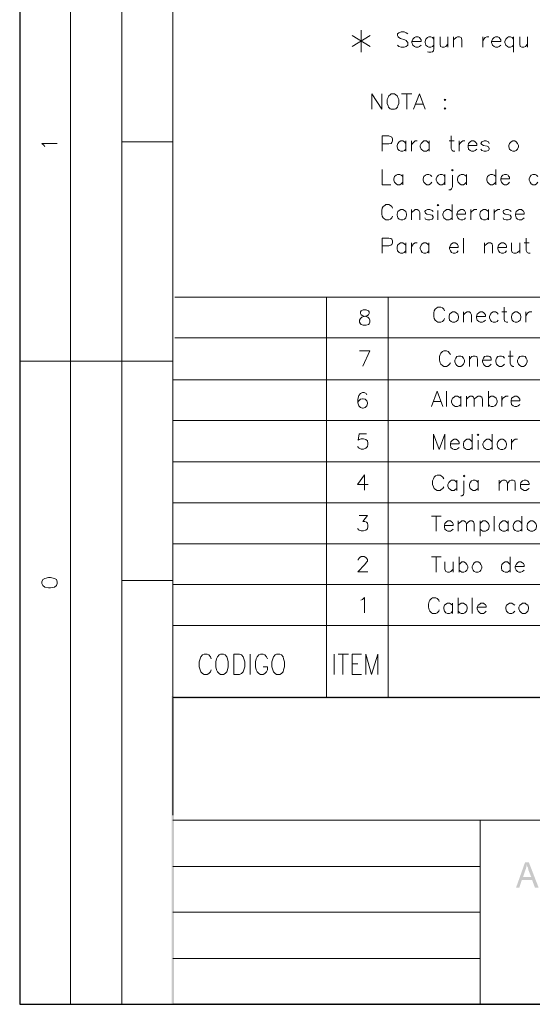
# Model space of a CAD drawing. Header units: millimetres. Extents: x 8 to 202, y 3 to 294.
# Tile 1 of 13: x 8 to 60, y 3 to 104. Entities that reach past the tile are written whole.
import ezdxf

# ---------------------------------------------------------------- set-up
doc = ezdxf.new("R2010")
doc.units = ezdxf.units.MM
doc.layers.add('DGE_CONTORNOS', color=7, linetype='Continuous', lineweight=0)
doc.layers.add('DGE_RELLENO', color=7, linetype='Continuous', lineweight=0)

msp = doc.modelspace()

# ---------------------------------------------------------------- hatches: boundary and pattern name
at = {"layer": 'DGE_RELLENO', "true_color": 0x000000}
for points in [[(23.4527, 34.8263), (23.7067, 34.5723), (201.9723, 34.8263)], [(23.4527, 3.2456), (23.7067, 34.5723), (23.4527, 34.8263)], [(23.7067, 3.3726), (23.4527, 3.2456), (23.7067, 34.5723)], [(23.7067, 34.5723), (201.9723, 34.8263), (201.8453, 34.5723)], [(60.071, 17.8083), (59.69, 17.8083), (58.7587, 15.1836), (59.0973, 15.1836), (59.3513, 15.988), (60.4097, 15.988), (59.4783, 16.2843), (59.7323, 17.0463), (59.7747, 17.131), (59.7747, 17.2156), (59.817, 17.2579), (59.817, 17.3426), (59.8593, 17.4273), (59.8593, 17.5543)], [(60.071, 17.8083), (59.8593, 17.5543), (59.9017, 17.5119), (59.9017, 17.3849), (59.944, 17.3003), (59.9863, 17.2579), (59.9863, 17.1733), (60.0287, 17.0886), (60.0287, 17.0039), (60.325, 16.2843), (59.4783, 16.2843), (60.4097, 15.988), (60.706, 15.1836), (61.087, 15.1836)], [(23.5797, 3.2456), (23.7067, 3.3726), (23.4527, 3.2456)], [(201.9723, 3.2456), (201.8453, 3.3726), (23.5797, 3.2456)], [(201.8453, 3.3726), (23.5797, 3.2456), (23.7067, 3.3726)]]:
    msp.add_hatch(color=7, dxfattribs=at).paths.add_polyline_path(points, flags=0)

# ---------------------------------------------------------------- linework, layer by layer
at = {"layer": 'DGE_CONTORNOS', "lineweight": 25}
for points in [[(7.874, 293.9063), (7.874, 3.2456)], [(7.874, 3.2456), (201.9723, 3.2456)]]:
    msp.add_lwpolyline(points, dxfattribs=at)
at = {"layer": 'DGE_CONTORNOS', "lineweight": 5}
for points in [[(13.081, 293.9063), (13.081, 24.2006)], [(18.3303, 293.9063), (18.3303, 22.6343)], [(23.5797, 293.9063), (23.5797, 22.6343)], [(23.5797, 91.6377), (18.3303, 91.6377)], [(23.7913, 75.7204), (201.9723, 75.7204)], [(39.3277, 75.7204), (39.3277, 34.6993)], [(45.6353, 75.7204), (45.6353, 34.6993)], [(23.7913, 71.5294), (201.9723, 71.5294)], [(7.874, 69.1587), (23.5797, 69.1587)], [(13.081, 69.1587), (13.081, 22.6343)], [(23.5797, 67.2537), (201.9723, 67.2537)], [(23.5797, 67.2537), (201.9723, 67.2537)], [(23.5797, 63.0627), (201.9723, 63.0627)], [(23.5797, 58.8294), (201.9723, 58.8294)], [(23.5797, 54.6384), (201.9723, 54.6384)], [(23.5797, 50.4474), (201.9723, 50.4474)], [(23.5797, 46.6797), (18.3303, 46.6797)], [(23.5797, 46.2564), (201.9723, 46.2564)], [(13.081, 34.6993), (13.081, 3.2456)], [(18.3303, 34.6993), (18.3303, 3.2456)], [(55.0757, 17.3849), (55.118, 17.3849)], [(55.0757, 12.6859), (55.118, 12.6859)], [(55.0757, 7.9446), (55.118, 7.9446)]]:
    msp.add_lwpolyline(points, dxfattribs=at)
at = {"layer": 'DGE_CONTORNOS', "lineweight": 13}
for points in [[(42.8837, 103.0677), (42.8837, 100.824)], [(41.9523, 102.5173), (43.815, 101.4167)], [(43.815, 102.5173), (41.9523, 101.4167)], [(47.6673, 102.6867), (47.498, 102.8137), (47.2863, 102.8984), (46.99, 102.8984), (46.736, 102.8137), (46.609, 102.6867), (46.609, 102.5173), (46.6937, 102.3903), (46.736, 102.3057), (46.9053, 102.221), (47.371, 102.094), (47.498, 102.0094), (47.5827, 101.9247), (47.6673, 101.7977), (47.6673, 101.5437), (47.498, 101.4167), (47.2863, 101.332), (46.99, 101.332), (46.736, 101.4167), (46.609, 101.5437)], [(48.0907, 101.9247), (49.022, 101.9247), (49.022, 102.094), (48.9373, 102.221), (48.8527, 102.3057), (48.7257, 102.3903), (48.4717, 102.3903), (48.3447, 102.3057), (48.1753, 102.1364), (48.0907, 101.9247), (48.0907, 101.7977), (48.1753, 101.5437), (48.3447, 101.4167), (48.4717, 101.332), (48.7257, 101.332), (48.8527, 101.4167), (49.022, 101.5437)], [(50.3343, 102.1364), (50.2073, 102.3057), (50.038, 102.3903), (49.8263, 102.3903), (49.6993, 102.3057), (49.53, 102.1364), (49.4453, 101.9247), (49.4453, 101.7977), (49.53, 101.5437), (49.6993, 101.4167), (49.8263, 101.332), (50.038, 101.332), (50.2073, 101.4167), (50.3343, 101.5437)], [(50.3343, 102.3903), (50.3343, 101.1627), (50.292, 100.951), (50.2073, 100.8664), (50.038, 100.824), (49.8263, 100.824), (49.6993, 100.8664)], [(50.9693, 102.3903), (50.9693, 101.6284), (51.0117, 101.4167), (51.181, 101.332), (51.3927, 101.332), (51.562, 101.4167), (51.7737, 101.6284)], [(51.7737, 102.3903), (51.7737, 101.332)], [(52.3663, 102.3903), (52.3663, 101.332)], [(52.3663, 102.094), (52.6203, 102.3057), (52.7473, 102.3903), (52.959, 102.3903), (53.1283, 102.3057), (53.213, 102.094), (53.213, 101.332)], [(55.372, 102.3903), (55.372, 101.332)], [(55.372, 101.9247), (55.4567, 102.1364), (55.5837, 102.3057), (55.753, 102.3903), (55.9647, 102.3903)], [(56.261, 101.9247), (57.1923, 101.9247), (57.1923, 102.094), (57.1077, 102.221), (57.023, 102.3057), (56.896, 102.3903), (56.642, 102.3903), (56.515, 102.3057), (56.3457, 102.1364), (56.261, 101.9247), (56.261, 101.7977), (56.3457, 101.5437), (56.515, 101.4167), (56.642, 101.332), (56.896, 101.332), (57.023, 101.4167), (57.1923, 101.5437)], [(58.5047, 102.1364), (58.3777, 102.3057), (58.2083, 102.3903), (57.9967, 102.3903), (57.8697, 102.3057), (57.7003, 102.1364), (57.6157, 101.9247), (57.6157, 101.7977), (57.7003, 101.5437), (57.8697, 101.4167), (57.9967, 101.332), (58.2083, 101.332), (58.3777, 101.4167), (58.5047, 101.5437)], [(58.5047, 102.3903), (58.5047, 100.824)], [(59.1397, 102.3903), (59.1397, 101.6284), (59.182, 101.4167), (59.3513, 101.332), (59.563, 101.332), (59.7323, 101.4167), (59.944, 101.6284)], [(59.944, 102.3903), (59.944, 101.332)], [(43.9843, 94.982), (43.9843, 96.5484), (45.0003, 94.982), (45.0003, 96.5484)], [(45.974, 96.5484), (45.847, 96.4637), (45.6777, 96.2944), (45.6353, 96.1673), (45.5507, 95.9557), (45.5507, 95.5747), (45.6353, 95.3207), (45.6777, 95.1937), (45.847, 95.0243), (45.974, 94.982), (46.3127, 94.982), (46.4397, 95.0243), (46.609, 95.1937), (46.6513, 95.3207), (46.736, 95.5747), (46.736, 95.9557), (46.6513, 96.1673), (46.609, 96.2944), (46.4397, 96.4637), (46.3127, 96.5484), (45.974, 96.5484)], [(47.0323, 96.5484), (48.0907, 96.5484)], [(47.5827, 96.5484), (47.5827, 94.982)], [(48.26, 94.982), (48.8527, 96.5484), (49.4453, 94.982)], [(51.4773, 95.998), (51.562, 95.9557), (51.4773, 95.871), (51.3927, 95.9557), (51.4773, 95.998)], [(48.4717, 95.49), (49.2337, 95.49)], [(51.4773, 95.109), (51.562, 95.0243), (51.4773, 94.982), (51.3927, 95.0243), (51.4773, 95.109)], [(45.0427, 90.664), (45.0427, 92.2304), (45.72, 92.2304), (45.974, 92.1457), (46.0163, 92.1034), (46.101, 91.934), (46.101, 91.7224), (46.0163, 91.553), (45.974, 91.4684), (45.72, 91.426), (45.0427, 91.426)], [(52.1123, 92.2304), (52.1123, 90.9604), (52.197, 90.7487), (52.324, 90.664), (52.4933, 90.664)], [(10.4563, 91.1297), (10.3717, 91.2567), (10.16, 91.4684), (11.7263, 91.4684)], [(47.4557, 91.4684), (47.3287, 91.6377), (47.1593, 91.7224), (46.9477, 91.7224), (46.7783, 91.6377), (46.6513, 91.4684), (46.5667, 91.2567), (46.5667, 91.1297), (46.6513, 90.8757), (46.7783, 90.7487), (46.9477, 90.664), (47.1593, 90.664), (47.3287, 90.7487), (47.4557, 90.8757)], [(47.4557, 91.7224), (47.4557, 90.664)], [(48.0483, 91.7224), (48.0483, 90.664)], [(48.0483, 91.2567), (48.133, 91.4684), (48.3023, 91.6377), (48.4293, 91.7224), (48.641, 91.7224)], [(49.8687, 91.4684), (49.6993, 91.6377), (49.5723, 91.7224), (49.3183, 91.7224), (49.1913, 91.6377), (49.022, 91.4684), (48.9373, 91.2567), (48.9373, 91.1297), (49.022, 90.8757), (49.1913, 90.7487), (49.3183, 90.664), (49.5723, 90.664), (49.6993, 90.7487), (49.8687, 90.8757)], [(49.8687, 91.7224), (49.8687, 90.664)], [(51.9007, 91.7224), (52.4087, 91.7224)], [(52.9167, 91.7224), (52.9167, 90.664)], [(52.9167, 91.2567), (53.0013, 91.4684), (53.1707, 91.6377), (53.2977, 91.7224), (53.5093, 91.7224)], [(53.848, 91.2567), (54.737, 91.2567), (54.737, 91.426), (54.6523, 91.553), (54.5677, 91.6377), (54.4407, 91.7224), (54.1867, 91.7224), (54.0597, 91.6377), (53.8903, 91.4684), (53.848, 91.2567), (53.848, 91.1297), (53.8903, 90.8757), (54.0597, 90.7487), (54.1867, 90.664), (54.4407, 90.664), (54.5677, 90.7487), (54.737, 90.8757)], [(56.007, 91.4684), (55.9223, 91.6377), (55.7107, 91.7224), (55.499, 91.7224), (55.245, 91.6377), (55.1603, 91.4684), (55.245, 91.3414), (55.4143, 91.2567), (55.7953, 91.172), (55.9223, 91.1297), (56.007, 90.9604), (56.007, 90.8757), (55.9223, 90.7487), (55.7107, 90.664), (55.499, 90.664), (55.245, 90.7487), (55.1603, 90.8757)], [(58.42, 91.7224), (58.2507, 91.6377), (58.0813, 91.4684), (58.039, 91.2567), (58.039, 91.1297), (58.0813, 90.8757), (58.2507, 90.7487), (58.42, 90.664), (58.6317, 90.664), (58.7587, 90.7487), (58.928, 90.8757), (59.0127, 91.1297), (59.0127, 91.2567), (58.928, 91.4684), (58.7587, 91.6377), (58.6317, 91.7224), (58.42, 91.7224)], [(45.0427, 88.8014), (45.0427, 87.235), (45.9317, 87.235)], [(52.1547, 88.759), (52.2393, 88.8014), (52.324, 88.759), (52.2393, 88.6743), (52.1547, 88.759)], [(56.6843, 88.8014), (56.6843, 87.235)], [(47.1593, 88.0817), (46.99, 88.2087), (46.863, 88.2934), (46.609, 88.2934), (46.482, 88.2087), (46.3127, 88.0817), (46.228, 87.8277), (46.228, 87.7007), (46.3127, 87.489), (46.482, 87.3197), (46.609, 87.235), (46.863, 87.235), (46.99, 87.3197), (47.1593, 87.489)], [(47.1593, 88.2934), (47.1593, 87.235)], [(50.1227, 88.0817), (49.9957, 88.2087), (49.8263, 88.2934), (49.6147, 88.2934), (49.4877, 88.2087), (49.3183, 88.0817), (49.2337, 87.8277), (49.2337, 87.7007), (49.3183, 87.489), (49.4877, 87.3197), (49.6147, 87.235), (49.8263, 87.235), (49.9957, 87.3197), (50.1227, 87.489)], [(51.4773, 88.0817), (51.3503, 88.2087), (51.181, 88.2934), (50.9693, 88.2934), (50.8, 88.2087), (50.673, 88.0817), (50.5883, 87.8277), (50.5883, 87.7007), (50.673, 87.489), (50.8, 87.3197), (50.9693, 87.235), (51.181, 87.235), (51.3503, 87.3197), (51.4773, 87.489)], [(51.4773, 88.2934), (51.4773, 87.235)], [(52.2393, 88.2087), (52.2393, 87.0234), (52.1547, 86.8117), (52.0277, 86.727), (51.8583, 86.727)], [(53.6787, 88.0817), (53.5093, 88.2087), (53.3823, 88.2934), (53.1283, 88.2934), (53.0013, 88.2087), (52.832, 88.0817), (52.7473, 87.8277), (52.7473, 87.7007), (52.832, 87.489), (53.0013, 87.3197), (53.1283, 87.235), (53.3823, 87.235), (53.5093, 87.3197), (53.6787, 87.489)], [(53.6787, 88.2934), (53.6787, 87.235)], [(56.6843, 88.0817), (56.515, 88.2087), (56.3457, 88.2934), (56.134, 88.2934), (56.007, 88.2087), (55.8377, 88.0817), (55.753, 87.8277), (55.753, 87.7007), (55.8377, 87.489), (56.007, 87.3197), (56.134, 87.235), (56.3457, 87.235), (56.515, 87.3197), (56.6843, 87.489)], [(57.1923, 87.8277), (58.0813, 87.8277), (58.0813, 87.997), (57.9967, 88.124), (57.9543, 88.2087), (57.785, 88.2934), (57.5733, 88.2934), (57.404, 88.2087), (57.277, 88.0817), (57.1923, 87.8277), (57.1923, 87.7007), (57.277, 87.489), (57.404, 87.3197), (57.5733, 87.235), (57.785, 87.235), (57.9543, 87.3197), (58.0813, 87.489)], [(61.0023, 88.0817), (60.8753, 88.2087), (60.706, 88.2934), (60.4943, 88.2934), (60.325, 88.2087), (60.198, 88.0817), (60.1133, 87.8277), (60.1133, 87.7007), (60.198, 87.489), (60.325, 87.3197), (60.4943, 87.235), (60.706, 87.235), (60.8753, 87.3197), (61.0023, 87.489)], [(46.101, 84.822), (46.0163, 84.9914), (45.8893, 85.1184), (45.72, 85.203), (45.4237, 85.203), (45.2967, 85.1184), (45.1273, 84.9914), (45.0427, 84.822), (45.0003, 84.6104), (45.0003, 84.2294), (45.0427, 84.0177), (45.1273, 83.8484), (45.2967, 83.7214), (45.4237, 83.6367), (45.72, 83.6367), (45.8893, 83.7214), (46.0163, 83.8484), (46.101, 84.0177)], [(50.673, 85.1184), (50.7577, 85.203), (50.8423, 85.1184), (50.7577, 85.076), (50.673, 85.1184)], [(52.197, 85.203), (52.197, 83.6367)], [(46.9477, 84.695), (46.7783, 84.6104), (46.6513, 84.4834), (46.5667, 84.2294), (46.5667, 84.1024), (46.6513, 83.8484), (46.7783, 83.7214), (46.9477, 83.6367), (47.1593, 83.6367), (47.3287, 83.7214), (47.4557, 83.8484), (47.5403, 84.1024), (47.5403, 84.2294), (47.4557, 84.4834), (47.3287, 84.6104), (47.1593, 84.695), (46.9477, 84.695)], [(48.0483, 84.695), (48.0483, 83.6367)], [(48.0483, 84.3987), (48.3023, 84.6104), (48.4293, 84.695), (48.641, 84.695), (48.8103, 84.6104), (48.895, 84.3987), (48.895, 83.6367)], [(50.2497, 84.4834), (50.165, 84.6104), (49.911, 84.695), (49.6993, 84.695), (49.4877, 84.6104), (49.403, 84.4834), (49.4877, 84.314), (49.6147, 84.2294), (49.9957, 84.1447), (50.165, 84.1024), (50.2497, 83.933), (50.2497, 83.8484), (50.165, 83.7214), (49.911, 83.6367), (49.6993, 83.6367), (49.4877, 83.7214), (49.403, 83.8484)], [(50.7577, 84.6104), (50.7577, 83.6367)], [(52.197, 84.4834), (52.0277, 84.6104), (51.9007, 84.695), (51.6467, 84.695), (51.5197, 84.6104), (51.3503, 84.4834), (51.2657, 84.2294), (51.2657, 84.1024), (51.3503, 83.8484), (51.5197, 83.7214), (51.6467, 83.6367), (51.9007, 83.6367), (52.0277, 83.7214), (52.197, 83.8484)], [(52.705, 84.2294), (53.594, 84.2294), (53.594, 84.3987), (53.5093, 84.5257), (53.467, 84.6104), (53.2977, 84.695), (53.086, 84.695), (52.9167, 84.6104), (52.7897, 84.4834), (52.705, 84.2294), (52.705, 84.1024), (52.7897, 83.8484), (52.9167, 83.7214), (53.086, 83.6367), (53.2977, 83.6367), (53.467, 83.7214), (53.594, 83.8484)], [(54.1443, 84.695), (54.1443, 83.6367)], [(54.1443, 84.2294), (54.1867, 84.4834), (54.356, 84.6104), (54.483, 84.695), (54.737, 84.695)], [(55.9223, 84.4834), (55.7953, 84.6104), (55.626, 84.695), (55.4143, 84.695), (55.245, 84.6104), (55.118, 84.4834), (55.0333, 84.2294), (55.0333, 84.1024), (55.118, 83.8484), (55.245, 83.7214), (55.4143, 83.6367), (55.626, 83.6367), (55.7953, 83.7214), (55.9223, 83.8484)], [(55.9223, 84.695), (55.9223, 83.6367)], [(56.515, 84.695), (56.515, 83.6367)], [(56.515, 84.2294), (56.5997, 84.4834), (56.769, 84.6104), (56.896, 84.695), (57.1077, 84.695)], [(58.2507, 84.4834), (58.166, 84.6104), (57.9543, 84.695), (57.7427, 84.695), (57.4887, 84.6104), (57.4463, 84.4834), (57.4887, 84.314), (57.658, 84.2294), (58.039, 84.1447), (58.166, 84.1024), (58.2507, 83.933), (58.2507, 83.8484), (58.166, 83.7214), (57.9543, 83.6367), (57.7427, 83.6367), (57.4887, 83.7214), (57.4463, 83.8484)], [(58.7163, 84.2294), (59.6053, 84.2294), (59.6053, 84.3987), (59.5207, 84.5257), (59.436, 84.6104), (59.309, 84.695), (59.0973, 84.695), (58.928, 84.6104), (58.7587, 84.4834), (58.7163, 84.2294), (58.7163, 84.1024), (58.7587, 83.8484), (58.928, 83.7214), (59.0973, 83.6367), (59.309, 83.6367), (59.436, 83.7214), (59.6053, 83.8484)], [(45.0427, 80.2077), (45.0427, 81.774), (45.72, 81.774), (45.9317, 81.7317), (46.0163, 81.647), (46.101, 81.4777), (46.101, 81.266), (46.0163, 81.0967), (45.9317, 81.0544), (45.72, 80.9697), (45.0427, 80.9697)], [(53.3823, 81.774), (53.3823, 80.2077)], [(59.817, 81.774), (59.817, 80.504), (59.9017, 80.2924), (60.0287, 80.2077), (60.198, 80.2077)], [(47.4557, 81.0544), (47.2863, 81.1814), (47.1593, 81.266), (46.9053, 81.266), (46.7783, 81.1814), (46.609, 81.0544), (46.5667, 80.8004), (46.5667, 80.6734), (46.609, 80.4617), (46.7783, 80.2924), (46.9053, 80.2077), (47.1593, 80.2077), (47.2863, 80.2924), (47.4557, 80.4617)], [(47.4557, 81.266), (47.4557, 80.2077)], [(48.0483, 81.266), (48.0483, 80.2077)], [(48.0483, 80.8004), (48.133, 81.0544), (48.26, 81.1814), (48.4293, 81.266), (48.641, 81.266)], [(49.8263, 81.0544), (49.6993, 81.1814), (49.53, 81.266), (49.3183, 81.266), (49.149, 81.1814), (49.022, 81.0544), (48.9373, 80.8004), (48.9373, 80.6734), (49.022, 80.4617), (49.149, 80.2924), (49.3183, 80.2077), (49.53, 80.2077), (49.6993, 80.2924), (49.8263, 80.4617)], [(49.8263, 81.266), (49.8263, 80.2077)], [(51.943, 80.8004), (52.832, 80.8004), (52.832, 80.9697), (52.7473, 81.0967), (52.705, 81.1814), (52.5357, 81.266), (52.324, 81.266), (52.1547, 81.1814), (52.0277, 81.0544), (51.943, 80.8004), (51.943, 80.6734), (52.0277, 80.4617), (52.1547, 80.2924), (52.324, 80.2077), (52.5357, 80.2077), (52.705, 80.2924), (52.832, 80.4617)], [(55.5413, 81.266), (55.5413, 80.2077)], [(55.5413, 80.9697), (55.753, 81.1814), (55.9223, 81.266), (56.134, 81.266), (56.3033, 81.1814), (56.3457, 80.9697), (56.3457, 80.2077)], [(56.896, 80.8004), (57.785, 80.8004), (57.785, 80.9697), (57.7003, 81.0967), (57.658, 81.1814), (57.4887, 81.266), (57.277, 81.266), (57.1077, 81.1814), (56.9807, 81.0544), (56.896, 80.8004), (56.896, 80.6734), (56.9807, 80.4617), (57.1077, 80.2924), (57.277, 80.2077), (57.4887, 80.2077), (57.658, 80.2924), (57.785, 80.4617)], [(58.293, 81.266), (58.293, 80.504), (58.3777, 80.2924), (58.547, 80.2077), (58.7587, 80.2077), (58.928, 80.2924), (59.1397, 80.504)], [(59.1397, 81.266), (59.1397, 80.2077)], [(59.6053, 81.266), (60.1133, 81.266)], [(51.435, 74.3234), (51.3503, 74.4927), (51.2233, 74.6197), (51.054, 74.7044), (50.7577, 74.7044), (50.6307, 74.6197), (50.4613, 74.4927), (50.3767, 74.3234), (50.3343, 74.1117), (50.3343, 73.7307), (50.3767, 73.519), (50.4613, 73.3497), (50.6307, 73.2227), (50.7577, 73.138), (51.054, 73.138), (51.2233, 73.2227), (51.3503, 73.3497), (51.435, 73.519)], [(57.531, 74.7044), (57.531, 73.4344), (57.6157, 73.2227), (57.785, 73.138), (57.912, 73.138)], [(43.0953, 74.408), (42.8837, 74.3234), (42.799, 74.1964), (42.799, 74.027), (42.8837, 73.9), (43.053, 73.8154), (43.3493, 73.7307), (43.561, 73.646), (43.688, 73.519), (43.7727, 73.3497), (43.7727, 73.138), (43.688, 72.9687), (43.6457, 72.9264), (43.3917, 72.8417), (43.0953, 72.8417), (42.8837, 72.9264), (42.799, 72.9687), (42.7143, 73.138), (42.7143, 73.3497), (42.799, 73.519), (42.9683, 73.646), (43.18, 73.7307), (43.4763, 73.8154), (43.6457, 73.9), (43.688, 74.027), (43.688, 74.1964), (43.6457, 74.3234), (43.3917, 74.408), (43.0953, 74.408)], [(52.2393, 74.1964), (52.1123, 74.1117), (51.943, 73.9847), (51.9007, 73.7307), (51.9007, 73.6037), (51.943, 73.3497), (52.1123, 73.2227), (52.2393, 73.138), (52.4933, 73.138), (52.6203, 73.2227), (52.7897, 73.3497), (52.8743, 73.6037), (52.8743, 73.7307), (52.7897, 73.9847), (52.6203, 74.1117), (52.4933, 74.1964), (52.2393, 74.1964)], [(53.3823, 74.1964), (53.3823, 73.138)], [(53.3823, 73.9), (53.594, 74.1117), (53.7633, 74.1964), (53.975, 74.1964), (54.102, 74.1117), (54.1867, 73.9), (54.1867, 73.138)], [(54.6947, 73.7307), (55.626, 73.7307), (55.626, 73.9), (55.5413, 74.027), (55.4567, 74.1117), (55.3297, 74.1964), (55.0757, 74.1964), (54.9487, 74.1117), (54.7793, 73.9847), (54.6947, 73.7307), (54.6947, 73.6037), (54.7793, 73.3497), (54.9487, 73.2227), (55.0757, 73.138), (55.3297, 73.138), (55.4567, 73.2227), (55.626, 73.3497)], [(56.9383, 73.9847), (56.8113, 74.1117), (56.642, 74.1964), (56.4303, 74.1964), (56.261, 74.1117), (56.134, 73.9847), (56.0493, 73.7307), (56.0493, 73.6037), (56.134, 73.3497), (56.261, 73.2227), (56.4303, 73.138), (56.642, 73.138), (56.8113, 73.2227), (56.9383, 73.3497)], [(57.3193, 74.1964), (57.8273, 74.1964)], [(58.674, 74.1964), (58.5047, 74.1117), (58.3777, 73.9847), (58.293, 73.7307), (58.293, 73.6037), (58.3777, 73.3497), (58.5047, 73.2227), (58.674, 73.138), (58.8857, 73.138), (59.0127, 73.2227), (59.182, 73.3497), (59.2667, 73.6037), (59.2667, 73.7307), (59.182, 73.9847), (59.0127, 74.1117), (58.8857, 74.1964), (58.674, 74.1964)], [(59.7747, 74.1964), (59.7747, 73.138)], [(59.7747, 73.7307), (59.8593, 73.9847), (59.9863, 74.1117), (60.1557, 74.1964), (60.3673, 74.1964)], [(43.053, 68.6507), (43.7727, 70.217), (42.7143, 70.217)], [(52.0277, 69.836), (51.943, 69.963), (51.816, 70.1324), (51.6467, 70.217), (51.3503, 70.217), (51.2233, 70.1324), (51.054, 69.963), (50.9693, 69.836), (50.927, 69.6244), (50.927, 69.2434), (50.9693, 68.9894), (51.054, 68.8624), (51.2233, 68.693), (51.3503, 68.6084), (51.6467, 68.6084), (51.816, 68.693), (51.943, 68.8624), (52.0277, 68.9894)], [(52.8743, 69.6667), (52.705, 69.6244), (52.578, 69.455), (52.4933, 69.2434), (52.4933, 69.074), (52.578, 68.8624), (52.705, 68.693), (52.8743, 68.6084), (53.086, 68.6084), (53.2553, 68.693), (53.3823, 68.8624), (53.467, 69.074), (53.467, 69.2434), (53.3823, 69.455), (53.2553, 69.6244), (53.086, 69.6667), (52.8743, 69.6667)], [(53.975, 69.6667), (53.975, 68.6084)], [(53.975, 69.3704), (54.229, 69.6244), (54.356, 69.6667), (54.5677, 69.6667), (54.737, 69.6244), (54.8217, 69.3704), (54.8217, 68.6084)], [(55.3297, 69.2434), (56.2187, 69.2434), (56.2187, 69.3704), (56.1763, 69.5397), (56.0917, 69.6244), (55.9223, 69.6667), (55.7107, 69.6667), (55.5413, 69.6244), (55.4143, 69.455), (55.3297, 69.2434), (55.3297, 69.074), (55.4143, 68.8624), (55.5413, 68.693), (55.7107, 68.6084), (55.9223, 68.6084), (56.0917, 68.693), (56.2187, 68.8624)], [(57.5733, 69.455), (57.4463, 69.6244), (57.277, 69.6667), (57.0653, 69.6667), (56.896, 69.6244), (56.769, 69.455), (56.6843, 69.2434), (56.6843, 69.074), (56.769, 68.8624), (56.896, 68.693), (57.0653, 68.6084), (57.277, 68.6084), (57.4463, 68.693), (57.5733, 68.8624)], [(57.9543, 69.6667), (58.4623, 69.6667)], [(58.166, 70.217), (58.166, 68.947), (58.2507, 68.693), (58.42, 68.6084), (58.547, 68.6084)], [(59.309, 69.6667), (59.1397, 69.6244), (59.0127, 69.455), (58.928, 69.2434), (58.928, 69.074), (59.0127, 68.8624), (59.1397, 68.693), (59.309, 68.6084), (59.5207, 68.6084), (59.69, 68.693), (59.817, 68.8624), (59.9017, 69.074), (59.9017, 69.2434), (59.817, 69.455), (59.69, 69.6244), (59.5207, 69.6667), (59.309, 69.6667)], [(43.4763, 65.6874), (43.3917, 65.8567), (43.18, 65.9414), (43.0107, 65.9414), (42.799, 65.8567), (42.6297, 65.645), (42.545, 65.264), (42.545, 64.883), (42.6297, 64.5867), (42.799, 64.4174), (43.0107, 64.3327), (43.0953, 64.3327), (43.307, 64.4174), (43.4763, 64.5867), (43.5187, 64.7984), (43.5187, 64.883), (43.4763, 65.0947), (43.307, 65.264), (43.0953, 65.3064), (43.0107, 65.3064), (42.799, 65.264), (42.6297, 65.0947), (42.545, 64.883)], [(50.0803, 64.502), (50.673, 66.0684), (51.2657, 64.502)], [(51.6467, 66.0684), (51.6467, 64.502)], [(55.9223, 66.0684), (55.9223, 64.502)], [(50.292, 65.01), (51.054, 65.01)], [(53.086, 65.3487), (52.9167, 65.4757), (52.7473, 65.5604), (52.5357, 65.5604), (52.4087, 65.4757), (52.2393, 65.3487), (52.1547, 65.0947), (52.1547, 64.9677), (52.2393, 64.7137), (52.4087, 64.5867), (52.5357, 64.502), (52.7473, 64.502), (52.9167, 64.5867), (53.086, 64.7137)], [(53.086, 65.5604), (53.086, 64.502)], [(53.6787, 65.5604), (53.6787, 64.502)], [(53.6787, 65.264), (53.8903, 65.4757), (54.0597, 65.5604), (54.2713, 65.5604), (54.3983, 65.4757), (54.483, 65.264), (54.483, 64.502)], [(54.483, 65.264), (54.6947, 65.4757), (54.864, 65.5604), (55.0757, 65.5604), (55.245, 65.4757), (55.3297, 65.264), (55.3297, 64.502)], [(55.9223, 65.3487), (56.0493, 65.4757), (56.2187, 65.5604), (56.4303, 65.5604), (56.5997, 65.4757), (56.7267, 65.3487), (56.8113, 65.0947), (56.8113, 64.9677), (56.7267, 64.7137), (56.5997, 64.5867), (56.4303, 64.502), (56.2187, 64.502), (56.0493, 64.5867), (55.9223, 64.7137)], [(57.3193, 65.5604), (57.3193, 64.502)], [(57.3193, 65.0947), (57.404, 65.3487), (57.5733, 65.4757), (57.7003, 65.5604), (57.9543, 65.5604)], [(58.2507, 65.0947), (59.1397, 65.0947), (59.1397, 65.264), (59.055, 65.391), (58.9703, 65.4757), (58.8433, 65.5604), (58.6317, 65.5604), (58.4623, 65.4757), (58.293, 65.3487), (58.2507, 65.0947), (58.2507, 64.9677), (58.293, 64.7137), (58.4623, 64.5867), (58.6317, 64.502), (58.8433, 64.502), (58.9703, 64.5867), (59.1397, 64.7137)], [(43.434, 61.708), (42.672, 61.708), (42.5873, 61.073), (42.672, 61.1154), (42.8837, 61.2), (43.1377, 61.2), (43.3493, 61.1154), (43.5187, 60.9884), (43.561, 60.7344), (43.561, 60.6074), (43.5187, 60.3957), (43.3493, 60.2264), (43.1377, 60.1417), (42.8837, 60.1417), (42.672, 60.2264), (42.5873, 60.311), (42.545, 60.438)], [(50.292, 60.0994), (50.292, 61.6657), (50.8847, 60.0994), (51.4773, 61.6657), (51.4773, 60.0994)], [(54.2713, 61.6657), (54.2713, 60.0994)], [(54.7793, 61.581), (54.864, 61.6657), (54.9487, 61.581), (54.864, 61.5387), (54.7793, 61.581)], [(56.3033, 61.6657), (56.3033, 60.0994)], [(52.0277, 60.692), (52.9167, 60.692), (52.9167, 60.8614), (52.832, 60.9884), (52.7473, 61.073), (52.6203, 61.1577), (52.4087, 61.1577), (52.2393, 61.073), (52.07, 60.9037), (52.0277, 60.692), (52.0277, 60.565), (52.07, 60.311), (52.2393, 60.184), (52.4087, 60.0994), (52.6203, 60.0994), (52.7473, 60.184), (52.9167, 60.311)], [(54.2713, 60.9037), (54.102, 61.073), (53.975, 61.1577), (53.721, 61.1577), (53.594, 61.073), (53.4247, 60.9037), (53.3823, 60.692), (53.3823, 60.565), (53.4247, 60.311), (53.594, 60.184), (53.721, 60.0994), (53.975, 60.0994), (54.102, 60.184), (54.2713, 60.311)], [(54.864, 61.073), (54.864, 60.0994)], [(56.3033, 60.9037), (56.134, 61.073), (56.007, 61.1577), (55.753, 61.1577), (55.626, 61.073), (55.4567, 60.9037), (55.372, 60.692), (55.372, 60.565), (55.4567, 60.311), (55.626, 60.184), (55.753, 60.0994), (56.007, 60.0994), (56.134, 60.184), (56.3033, 60.311)], [(57.1923, 61.1577), (57.023, 61.073), (56.896, 60.9037), (56.8113, 60.692), (56.8113, 60.565), (56.896, 60.311), (57.023, 60.184), (57.1923, 60.0994), (57.404, 60.0994), (57.5733, 60.184), (57.7003, 60.311), (57.785, 60.565), (57.785, 60.692), (57.7003, 60.9037), (57.5733, 61.073), (57.404, 61.1577), (57.1923, 61.1577)], [(58.293, 61.1577), (58.293, 60.0994)], [(58.293, 60.692), (58.3777, 60.9037), (58.547, 61.073), (58.674, 61.1577), (58.928, 61.1577)], [(43.2223, 57.517), (42.5027, 56.501), (43.6033, 56.501)], [(43.2223, 57.517), (43.2223, 55.9507)], [(51.3503, 57.0937), (51.2657, 57.263), (51.0963, 57.39), (50.9693, 57.4747), (50.673, 57.4747), (50.5037, 57.39), (50.3767, 57.263), (50.292, 57.0937), (50.2073, 56.882), (50.2073, 56.501), (50.292, 56.2894), (50.3767, 56.12), (50.5037, 55.993), (50.673, 55.9084), (50.9693, 55.9084), (51.0963, 55.993), (51.2657, 56.12), (51.3503, 56.2894)], [(52.705, 56.7127), (52.5357, 56.882), (52.4087, 56.9667), (52.1547, 56.9667), (52.0277, 56.882), (51.8583, 56.7127), (51.7737, 56.501), (51.7737, 56.3317), (51.8583, 56.12), (52.0277, 55.993), (52.1547, 55.9084), (52.4087, 55.9084), (52.5357, 55.993), (52.705, 56.12)], [(52.705, 56.9667), (52.705, 55.9084)], [(53.4247, 56.882), (53.4247, 55.6544), (53.3823, 55.4427), (53.213, 55.358), (53.086, 55.358)], [(53.3823, 57.39), (53.4247, 57.4747), (53.5093, 57.39), (53.4247, 57.3054), (53.3823, 57.39)], [(54.864, 56.7127), (54.6947, 56.882), (54.5677, 56.9667), (54.356, 56.9667), (54.1867, 56.882), (54.0597, 56.7127), (53.975, 56.501), (53.975, 56.3317), (54.0597, 56.12), (54.1867, 55.993), (54.356, 55.9084), (54.5677, 55.9084), (54.6947, 55.993), (54.864, 56.12)], [(54.864, 56.9667), (54.864, 55.9084)], [(57.023, 56.9667), (57.023, 55.9084)], [(57.023, 56.628), (57.277, 56.882), (57.404, 56.9667), (57.658, 56.9667), (57.785, 56.882), (57.8697, 56.628), (57.8697, 55.9084)], [(57.8697, 56.628), (58.0813, 56.882), (58.2507, 56.9667), (58.4623, 56.9667), (58.6317, 56.882), (58.674, 56.628), (58.674, 55.9084)], [(59.2243, 56.501), (60.1133, 56.501), (60.1133, 56.628), (60.0287, 56.7974), (59.944, 56.882), (59.817, 56.9667), (59.6053, 56.9667), (59.436, 56.882), (59.2667, 56.7127), (59.2243, 56.501), (59.2243, 56.3317), (59.2667, 56.12), (59.436, 55.993), (59.6053, 55.9084), (59.817, 55.9084), (59.944, 55.993), (60.1133, 56.12)], [(42.672, 53.326), (43.5187, 53.326), (43.053, 52.7334), (43.2647, 52.7334), (43.434, 52.6487), (43.5187, 52.564), (43.561, 52.3524), (43.561, 52.2254), (43.5187, 51.9714), (43.3493, 51.8444), (43.1377, 51.7597), (42.8837, 51.7597), (42.672, 51.8444), (42.5873, 51.8867), (42.545, 52.056)], [(50.0803, 53.2837), (51.0963, 53.2837)], [(50.5883, 53.2837), (50.5883, 51.7174)], [(51.435, 52.31), (52.324, 52.31), (52.324, 52.4794), (52.2393, 52.6064), (52.1547, 52.691), (52.0277, 52.7757), (51.7737, 52.7757), (51.6467, 52.691), (51.4773, 52.5217), (51.435, 52.31), (51.435, 52.183), (51.4773, 51.929), (51.6467, 51.802), (51.7737, 51.7174), (52.0277, 51.7174), (52.1547, 51.802), (52.324, 51.929)], [(52.832, 52.7757), (52.832, 51.7174)], [(52.832, 52.4794), (53.086, 52.691), (53.213, 52.7757), (53.4247, 52.7757), (53.594, 52.691), (53.6787, 52.4794), (53.6787, 51.7174)], [(53.6787, 52.4794), (53.8903, 52.691), (54.0597, 52.7757), (54.2713, 52.7757), (54.3983, 52.691), (54.483, 52.4794), (54.483, 51.7174)], [(55.0757, 52.7757), (55.0757, 51.2094)], [(55.0757, 52.5217), (55.245, 52.691), (55.372, 52.7757), (55.626, 52.7757), (55.753, 52.691), (55.9223, 52.5217), (56.007, 52.31), (56.007, 52.183), (55.9223, 51.929), (55.753, 51.802), (55.626, 51.7174), (55.372, 51.7174), (55.245, 51.802), (55.0757, 51.929)], [(56.515, 53.2837), (56.515, 51.7174)], [(57.9543, 52.5217), (57.785, 52.691), (57.658, 52.7757), (57.404, 52.7757), (57.277, 52.691), (57.1077, 52.5217), (57.023, 52.31), (57.023, 52.183), (57.1077, 51.929), (57.277, 51.802), (57.404, 51.7174), (57.658, 51.7174), (57.785, 51.802), (57.9543, 51.929)], [(57.9543, 52.7757), (57.9543, 51.7174)], [(59.3513, 52.5217), (59.2243, 52.691), (59.055, 52.7757), (58.8433, 52.7757), (58.674, 52.691), (58.547, 52.5217), (58.4623, 52.31), (58.4623, 52.183), (58.547, 51.929), (58.674, 51.802), (58.8433, 51.7174), (59.055, 51.7174), (59.2243, 51.802), (59.3513, 51.929)], [(59.3513, 53.2837), (59.3513, 51.7174)], [(60.2403, 52.7757), (60.1133, 52.691), (59.944, 52.5217), (59.9017, 52.31), (59.9017, 52.183), (59.944, 51.929), (60.1133, 51.802), (60.2403, 51.7174), (60.4943, 51.7174), (60.6213, 51.802), (60.7907, 51.929), (60.8753, 52.183), (60.8753, 52.31), (60.7907, 52.5217), (60.6213, 52.691), (60.4943, 52.7757), (60.2403, 52.7757)], [(42.5873, 48.754), (42.5873, 48.8387), (42.672, 48.9657), (42.7567, 49.0504), (42.8837, 49.135), (43.18, 49.135), (43.3493, 49.0504), (43.434, 48.9657), (43.5187, 48.8387), (43.5187, 48.6694), (43.434, 48.5424), (43.2647, 48.3307), (42.545, 47.5687), (43.561, 47.5687)], [(50.0803, 49.0927), (51.0963, 49.0927)], [(50.5883, 49.0927), (50.5883, 47.5264)], [(51.4773, 48.5847), (51.4773, 47.8227), (51.562, 47.611), (51.7313, 47.5264), (51.943, 47.5264), (52.07, 47.611), (52.324, 47.8227)], [(52.324, 48.5847), (52.324, 47.5264)], [(52.9167, 49.0927), (52.9167, 47.5264)], [(52.9167, 48.3307), (53.086, 48.5), (53.213, 48.5847), (53.4247, 48.5847), (53.594, 48.5), (53.721, 48.3307), (53.8057, 48.119), (53.8057, 47.9497), (53.721, 47.738), (53.594, 47.611), (53.4247, 47.5264), (53.213, 47.5264), (53.086, 47.611), (52.9167, 47.738)], [(54.6523, 48.5847), (54.483, 48.5), (54.356, 48.3307), (54.2713, 48.119), (54.2713, 47.9497), (54.356, 47.738), (54.483, 47.611), (54.6523, 47.5264), (54.864, 47.5264), (55.0333, 47.611), (55.1603, 47.738), (55.245, 47.9497), (55.245, 48.119), (55.1603, 48.3307), (55.0333, 48.5), (54.864, 48.5847), (54.6523, 48.5847)], [(58.166, 48.3307), (57.9967, 48.5), (57.8697, 48.5847), (57.658, 48.5847), (57.4887, 48.5), (57.3193, 48.3307), (57.277, 48.119), (57.277, 47.9497), (57.3193, 47.738), (57.4887, 47.611), (57.658, 47.5264), (57.8697, 47.5264), (57.9967, 47.611), (58.166, 47.738)], [(58.166, 49.0927), (58.166, 47.5264)], [(58.674, 48.119), (59.6053, 48.119), (59.6053, 48.2884), (59.5207, 48.4154), (59.436, 48.5), (59.2667, 48.5847), (59.055, 48.5847), (58.928, 48.5), (58.7587, 48.3307), (58.674, 48.119), (58.674, 47.9497), (58.7587, 47.738), (58.928, 47.611), (59.055, 47.5264), (59.2667, 47.5264), (59.436, 47.611), (59.6053, 47.738)], [(10.16, 46.3834), (10.2447, 46.1717), (10.4563, 46.0024), (10.8373, 45.9177), (11.049, 45.9177), (11.43, 46.0024), (11.6417, 46.1717), (11.7263, 46.3834), (11.7263, 46.5527), (11.6417, 46.7644), (11.43, 46.8914), (11.049, 46.976), (10.8373, 46.976), (10.4563, 46.8914), (10.2447, 46.7644), (10.16, 46.5527), (10.16, 46.3834)], [(42.8413, 44.6477), (43.0107, 44.7324), (43.2223, 44.944), (43.2223, 43.3777)], [(50.8847, 44.5207), (50.8423, 44.6477), (50.673, 44.817), (50.546, 44.9017), (50.2073, 44.9017), (50.0803, 44.817), (49.911, 44.6477), (49.8687, 44.5207), (49.784, 44.2667), (49.784, 43.928), (49.8687, 43.674), (49.911, 43.547), (50.0803, 43.3777), (50.2073, 43.293), (50.546, 43.293), (50.673, 43.3777), (50.8423, 43.547), (50.8847, 43.674)], [(52.832, 44.9017), (52.832, 43.293)], [(54.2713, 44.9017), (54.2713, 43.293)], [(52.2393, 44.1397), (52.1123, 44.2667), (51.943, 44.3514), (51.7313, 44.3514), (51.562, 44.2667), (51.435, 44.1397), (51.3503, 43.928), (51.3503, 43.7587), (51.435, 43.547), (51.562, 43.3777), (51.7313, 43.293), (51.943, 43.293), (52.1123, 43.3777), (52.2393, 43.547)], [(52.2393, 44.3514), (52.2393, 43.293)], [(52.832, 44.1397), (53.0013, 44.2667), (53.1283, 44.3514), (53.3823, 44.3514), (53.5093, 44.2667), (53.6787, 44.1397), (53.7633, 43.928), (53.7633, 43.7587), (53.6787, 43.547), (53.5093, 43.3777), (53.3823, 43.293), (53.1283, 43.293), (53.0013, 43.3777), (52.832, 43.547)], [(54.7793, 43.928), (55.7107, 43.928), (55.7107, 44.055), (55.626, 44.2244), (55.5413, 44.2667), (55.4143, 44.3514), (55.1603, 44.3514), (55.0333, 44.2667), (54.864, 44.1397), (54.7793, 43.928), (54.7793, 43.7587), (54.864, 43.547), (55.0333, 43.3777), (55.1603, 43.293), (55.4143, 43.293), (55.5413, 43.3777), (55.7107, 43.547)], [(58.6317, 44.1397), (58.4623, 44.2667), (58.3353, 44.3514), (58.0813, 44.3514), (57.9543, 44.2667), (57.785, 44.1397), (57.7003, 43.928), (57.7003, 43.7587), (57.785, 43.547), (57.9543, 43.3777), (58.0813, 43.293), (58.3353, 43.293), (58.4623, 43.3777), (58.6317, 43.547)], [(59.436, 44.3514), (59.309, 44.2667), (59.1397, 44.1397), (59.055, 43.928), (59.055, 43.7587), (59.1397, 43.547), (59.309, 43.3777), (59.436, 43.293), (59.69, 43.293), (59.817, 43.3777), (59.9863, 43.547), (60.0287, 43.7587), (60.0287, 43.928), (59.9863, 44.1397), (59.817, 44.2667), (59.69, 44.3514), (59.436, 44.3514)], [(23.5797, 42.0653), (201.9723, 42.0653)], [(27.5167, 38.6363), (27.432, 38.848), (27.2627, 39.0596), (27.0933, 39.1443), (26.797, 39.1443), (26.6277, 39.0596), (26.4583, 38.848), (26.3737, 38.6363), (26.289, 38.34), (26.289, 37.832), (26.3737, 37.5356), (26.4583, 37.3239), (26.6277, 37.1546), (26.797, 37.0276), (27.0933, 37.0276), (27.2627, 37.1546), (27.432, 37.3239), (27.5167, 37.5356)], [(28.448, 39.1443), (28.321, 39.0596), (28.1517, 38.848), (28.067, 38.6363), (27.9823, 38.34), (27.9823, 37.832), (28.067, 37.5356), (28.1517, 37.3239), (28.321, 37.1546), (28.448, 37.0276), (28.7867, 37.0276), (28.956, 37.1546), (29.1253, 37.3239), (29.1677, 37.5356), (29.2523, 37.832), (29.2523, 38.34), (29.1677, 38.6363), (29.1253, 38.848), (28.956, 39.0596), (28.7867, 39.1443), (28.448, 39.1443)], [(29.845, 37.0276), (29.845, 39.1443), (30.3953, 39.1443), (30.607, 39.0596), (30.7763, 38.848), (30.861, 38.6363), (30.9457, 38.34), (30.9457, 37.832), (30.861, 37.5356), (30.7763, 37.3239), (30.607, 37.1546), (30.3953, 37.0276), (29.845, 37.0276)], [(31.496, 39.1443), (31.496, 37.0276)], [(33.274, 38.6363), (33.1893, 38.848), (33.02, 39.0596), (32.8507, 39.1443), (32.5543, 39.1443), (32.385, 39.0596), (32.2157, 38.848), (32.131, 38.6363), (32.0463, 38.34), (32.0463, 37.832), (32.131, 37.5356), (32.2157, 37.3239), (32.385, 37.1546), (32.5543, 37.0276), (32.8507, 37.0276), (33.02, 37.1546), (33.1893, 37.3239), (33.274, 37.5356), (33.274, 37.832), (32.8507, 37.832)], [(34.2053, 39.1443), (34.0783, 39.0596), (33.909, 38.848), (33.8243, 38.6363), (33.7397, 38.34), (33.7397, 37.832), (33.8243, 37.5356), (33.909, 37.3239), (34.0783, 37.1546), (34.2053, 37.0276), (34.544, 37.0276), (34.7133, 37.1546), (34.8827, 37.3239), (34.925, 37.5356), (35.0097, 37.832), (35.0097, 38.34), (34.925, 38.6363), (34.8827, 38.848), (34.7133, 39.0596), (34.544, 39.1443), (34.2053, 39.1443)], [(40.132, 39.1443), (40.132, 37.0276)], [(40.513, 39.1443), (41.5713, 39.1443)], [(41.021, 39.1443), (41.021, 37.0276)], [(41.9523, 37.0276), (41.9523, 39.1443), (42.926, 39.1443)], [(43.3493, 37.0276), (43.3493, 39.1443), (43.942, 37.0276), (44.577, 39.1443), (44.577, 37.0276)], [(41.9523, 38.1283), (42.545, 38.1283)], [(41.9523, 37.0276), (42.926, 37.0276)], [(23.5797, 34.6993), (201.9723, 34.6993)], [(55.0757, 22.1263), (55.0757, 3.2456)], [(55.0757, 17.3849), (23.5797, 17.3849)], [(55.0757, 12.6859), (23.5797, 12.6859)], [(55.0757, 7.9446), (23.5797, 7.9446)]]:
    msp.add_lwpolyline(points, dxfattribs=at)
at = {"layer": 'DGE_CONTORNOS', "lineweight": 9}
msp.add_lwpolyline([(23.5797, 22.1263), (201.9723, 22.1263)], dxfattribs=at)

doc.saveas('drawing.dxf')
